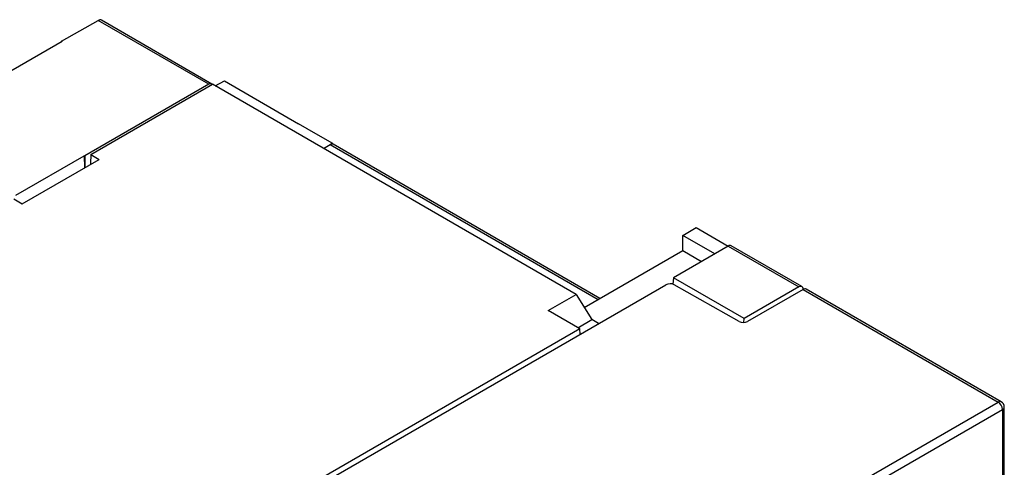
# Model space of a CAD drawing. Header units: inches. Extents: x -258 to -87, y 242 to 448.
# Tile 10 of 10: x -153 to -87, y 396 to 425. Entities that reach past the tile are written whole.
import ezdxf

# ---------------------------------------------------------------- set-up
doc = ezdxf.new("R2010")
doc.units = ezdxf.units.IN
doc.header["$MEASUREMENT"] = 0

# ---------------------------------------------------------------- blocks, each defined once
blk = doc.blocks.new('block 17')
at = {"color": 7, "lineweight": 25}
blk.add_open_spline([(-87.461, 399.558), (-87.461, 399.701), (-87.537, 399.833), (-87.661, 399.904)], degree=3, dxfattribs=at)
blk = doc.blocks.new('block 18')
at = {"color": 7, "lineweight": 25}
blk.add_lwpolyline([(-87.461, 340), (-87.461, 399.558)], dxfattribs=at)
blk = doc.blocks.new('block 19')
at = {"color": 7, "lineweight": 25}
blk.add_lwpolyline([(-87.661, 399.904), (-100.558, 407.35)], dxfattribs=at)
blk = doc.blocks.new('block 30')
at = {"color": 7, "lineweight": 25}
blk.add_lwpolyline([(-100.841, 407.513), (-105.523, 410.216)], dxfattribs=at)
blk = doc.blocks.new('block 33')
at = {"color": 7, "lineweight": 25}
blk.add_lwpolyline([(-114.204, 406.735), (-131.841, 416.917)], dxfattribs=at)
blk = doc.blocks.new('block 40')
at = {"color": 7, "lineweight": 25}
blk.add_lwpolyline([(-139.873, 420.902), (-147.179, 425.12)], dxfattribs=at)
blk = doc.blocks.new('block 137')
at = {"color": 7, "lineweight": 25}
blk.add_lwpolyline([(-152.971, 413.306), (-152.405, 412.98)], dxfattribs=at)
blk = doc.blocks.new('block 138')
at = {"color": 7, "lineweight": 25}
blk.add_lwpolyline([(-152.405, 412.98), (-147.314, 415.919)], dxfattribs=at)
blk = doc.blocks.new('block 139')
at = {"color": 7, "lineweight": 25}
blk.add_lwpolyline([(-147.88, 416.245), (-147.314, 415.919)], dxfattribs=at)
blk = doc.blocks.new('block 140')
at = {"color": 7, "lineweight": 25}
blk.add_lwpolyline([(-147.88, 416.245), (-139.835, 420.889)], dxfattribs=at)
blk = doc.blocks.new('block 141')
at = {"color": 7, "lineweight": 25}
blk.add_lwpolyline([(-115.771, 406.997), (-139.835, 420.889)], dxfattribs=at)
blk = doc.blocks.new('block 142')
at = {"color": 7, "lineweight": 25}
blk.add_lwpolyline([(-117.626, 405.926), (-115.771, 406.997)], dxfattribs=at)
blk = doc.blocks.new('block 143')
at = {"color": 7, "lineweight": 25}
blk.add_lwpolyline([(-115.533, 404.718), (-117.626, 405.926)], dxfattribs=at)
blk = doc.blocks.new('block 144')
at = {"color": 7, "lineweight": 25}
blk.add_lwpolyline([(-115.533, 404.718), (-140.922, 390.061)], dxfattribs=at)
blk = doc.blocks.new('block 171')
at = {"color": 7, "lineweight": 25}
blk.add_lwpolyline([(-122.832, 379.696), (-87.861, 399.884)], dxfattribs=at)
blk = doc.blocks.new('block 177')
at = {"color": 7, "lineweight": 25}
blk.add_lwpolyline([(-145.974, 386.779), (-109.849, 407.634)], dxfattribs=at)
blk = doc.blocks.new('block 178')
at = {"color": 7, "lineweight": 25}
blk.add_open_spline([(-109.285, 407.635), (-109.463, 407.726), (-109.672, 407.725), (-109.849, 407.634)], degree=3, dxfattribs=at)
blk = doc.blocks.new('block 179')
at = {"color": 7, "lineweight": 25}
blk.add_lwpolyline([(-105.001, 405.205), (-109.285, 407.635)], dxfattribs=at)
blk = doc.blocks.new('block 180')
at = {"color": 7, "lineweight": 25}
blk.add_open_spline([(-105.001, 405.205), (-104.824, 405.114), (-104.614, 405.115), (-104.438, 405.206)], degree=3, dxfattribs=at)
blk = doc.blocks.new('block 181')
at = {"color": 7, "lineweight": 25}
blk.add_lwpolyline([(-100.758, 407.33), (-104.438, 405.206)], dxfattribs=at)
blk = doc.blocks.new('block 182')
at = {"color": 7, "lineweight": 25}
blk.add_lwpolyline([(-100.758, 407.33), (-87.861, 399.884)], dxfattribs=at)
blk = doc.blocks.new('block 224')
at = {"color": 7, "lineweight": 25}
blk.add_open_spline([(-87.578, 399.395), (-87.587, 399.594), (-87.692, 399.777), (-87.861, 399.884)], degree=3, dxfattribs=at)
blk = doc.blocks.new('block 225')
at = {"color": 7, "lineweight": 25}
blk.add_lwpolyline([(-87.578, 399.395), (-87.578, 339.931)], dxfattribs=at)
blk = doc.blocks.new('block 238')
at = {"color": 7, "lineweight": 25}
blk.add_lwpolyline([(-115.669, 404.796), (-114.741, 405.331)], dxfattribs=at)
blk = doc.blocks.new('block 239')
at = {"color": 7, "lineweight": 25}
blk.add_lwpolyline([(-114.29, 405.07), (-114.742, 405.331)], dxfattribs=at)
blk = doc.blocks.new('block 263')
at = {"color": 7, "lineweight": 25}
blk.add_lwpolyline([(-140.073, 420.883), (-147.383, 425.102)], dxfattribs=at)
blk = doc.blocks.new('block 264')
at = {"color": 7, "lineweight": 25}
blk.add_lwpolyline([(-140.073, 420.883), (-148.276, 416.147)], dxfattribs=at)
blk = doc.blocks.new('block 265')
at = {"color": 7, "lineweight": 25}
blk.add_lwpolyline([(-148.307, 416.166), (-148.276, 416.147)], dxfattribs=at)
blk = doc.blocks.new('block 266')
at = {"color": 7, "lineweight": 25}
blk.add_lwpolyline([(-152.833, 413.553), (-148.307, 416.166)], dxfattribs=at)
blk = doc.blocks.new('block 273')
at = {"color": 7, "lineweight": 25}
blk.add_lwpolyline([(-149.775, 423.715), (-210.6, 388.602)], dxfattribs=at)
blk = doc.blocks.new('block 274')
at = {"color": 7, "lineweight": 25}
blk.add_lwpolyline([(-149.775, 423.715), (-149.822, 423.742)], dxfattribs=at)
blk = doc.blocks.new('block 275')
at = {"color": 7, "lineweight": 25}
blk.add_lwpolyline([(-149.822, 423.742), (-147.383, 425.102)], dxfattribs=at)
blk = doc.blocks.new('block 448')
at = {"color": 7, "lineweight": 25}
blk.add_lwpolyline([(-115.512, 404.365), (-115.533, 404.718)], dxfattribs=at)
blk = doc.blocks.new('block 558')
at = {"color": 7, "lineweight": 25}
blk.add_open_spline([(-100.558, 407.35), (-100.624, 407.38), (-100.7, 407.372), (-100.758, 407.33)], degree=3, dxfattribs=at)
blk = doc.blocks.new('block 596')
at = {"color": 7, "lineweight": 25}
blk.add_lwpolyline([(-115.771, 406.997), (-114.742, 405.332)], dxfattribs=at)
blk = doc.blocks.new('block 597')
at = {"color": 7, "lineweight": 25}
blk.add_lwpolyline([(-104.679, 405.14), (-104.668, 405.4)], dxfattribs=at)
blk = doc.blocks.new('block 598')
at = {"color": 7, "lineweight": 25}
blk.add_lwpolyline([(-101.041, 407.493), (-104.668, 405.4)], dxfattribs=at)
blk = doc.blocks.new('block 599')
at = {"color": 7, "lineweight": 25}
blk.add_open_spline([(-100.758, 407.33), (-100.743, 407.425), (-100.807, 407.515), (-100.903, 407.531), (-100.952, 407.538), (-101.002, 407.525), (-101.041, 407.493)], degree=3, knots=[0, 0, 0, 0, 1, 1, 1, 2, 2, 2, 2], dxfattribs=at)
blk = doc.blocks.new('block 600')
at = {"color": 7, "lineweight": 25}
blk.add_lwpolyline([(-109.348, 408.102), (-109.373, 407.673)], dxfattribs=at)
blk = doc.blocks.new('block 601')
at = {"color": 7, "lineweight": 25}
blk.add_lwpolyline([(-104.668, 405.4), (-109.348, 408.102)], dxfattribs=at)
blk = doc.blocks.new('block 602')
at = {"color": 7, "lineweight": 25}
blk.add_lwpolyline([(-105.721, 410.195), (-109.348, 408.102)], dxfattribs=at)
blk = doc.blocks.new('block 603')
at = {"color": 7, "lineweight": 25}
blk.add_lwpolyline([(-105.721, 410.195), (-101.041, 407.493)], dxfattribs=at)
blk = doc.blocks.new('block 624')
at = {"color": 7, "lineweight": 25}
blk.add_lwpolyline([(-115.24, 406.137), (-108.722, 409.9)], dxfattribs=at)
blk = doc.blocks.new('block 625')
at = {"color": 7, "lineweight": 25}
blk.add_lwpolyline([(-108.722, 409.9), (-107.478, 409.181)], dxfattribs=at)
blk = doc.blocks.new('block 644')
at = {"color": 7, "lineweight": 25}
blk.add_open_spline([(-105.523, 410.216), (-105.575, 410.246), (-105.646, 410.238), (-105.721, 410.195)], degree=3, dxfattribs=at)
blk = doc.blocks.new('block 707')
at = {"color": 7, "lineweight": 25}
blk.add_lwpolyline([(-106.614, 409.68), (-108.722, 410.897)], dxfattribs=at)
blk = doc.blocks.new('block 708')
at = {"color": 7, "lineweight": 25}
blk.add_lwpolyline([(-108.722, 409.9), (-108.722, 410.897)], dxfattribs=at)
blk = doc.blocks.new('block 709')
at = {"color": 7, "lineweight": 25}
blk.add_lwpolyline([(-108.722, 410.897), (-107.829, 411.412)], dxfattribs=at)
blk = doc.blocks.new('block 710')
at = {"color": 7, "lineweight": 25}
blk.add_lwpolyline([(-107.829, 411.412), (-105.721, 410.195)], dxfattribs=at)
blk = doc.blocks.new('block 742')
at = {"color": 7, "lineweight": 25}
blk.add_lwpolyline([(-132.48, 416.643), (-132.041, 416.897)], dxfattribs=at)
blk = doc.blocks.new('block 744')
at = {"color": 7, "lineweight": 25}
blk.add_lwpolyline([(-148.307, 416.166), (-148.283, 415.359)], dxfattribs=at)
blk = doc.blocks.new('block 753')
at = {"color": 7, "lineweight": 25}
blk.add_open_spline([(-131.841, 416.917), (-131.906, 416.946), (-131.982, 416.939), (-132.041, 416.897)], degree=3, dxfattribs=at)
blk = doc.blocks.new('block 754')
at = {"color": 7, "lineweight": 25}
blk.add_lwpolyline([(-147.889, 415.658), (-147.859, 415.604)], dxfattribs=at)
blk = doc.blocks.new('block 755')
at = {"color": 7, "lineweight": 25}
blk.add_lwpolyline([(-147.88, 416.245), (-147.889, 415.658)], dxfattribs=at)
blk = doc.blocks.new('block 756')
at = {"color": 7, "lineweight": 25}
blk.add_lwpolyline([(-148.276, 416.147), (-148.276, 415.364)], dxfattribs=at)
blk = doc.blocks.new('block 757')
at = {"color": 7, "lineweight": 25}
blk.add_open_spline([(-139.847, 420.882), (-139.914, 420.933), (-140.007, 420.933), (-140.073, 420.883)], degree=3, dxfattribs=at)
blk = doc.blocks.new('block 758')
at = {"color": 7, "lineweight": 25}
blk.add_lwpolyline([(-131.871, 416.966), (-131.926, 416.935)], dxfattribs=at)
blk = doc.blocks.new('block 759')
at = {"color": 7, "lineweight": 25}
blk.add_lwpolyline([(-131.871, 416.93), (-131.871, 416.966)], dxfattribs=at)
blk = doc.blocks.new('block 762')
at = {"color": 7, "lineweight": 25}
blk.add_lwpolyline([(-147.88, 415.592), (-147.88, 415.642)], dxfattribs=at)
blk = doc.blocks.new('block 783')
at = {"color": 7, "lineweight": 25}
blk.add_open_spline([(-147.179, 425.12), (-147.233, 425.151), (-147.307, 425.145), (-147.383, 425.102)], degree=3, dxfattribs=at)
blk = doc.blocks.new('block 792')
at = {"color": 7, "lineweight": 25}
blk.add_lwpolyline([(-149.825, 423.687), (-149.822, 423.742)], dxfattribs=at)
blk = doc.blocks.new('block 815')
at = {"color": 7, "lineweight": 25}
blk.add_lwpolyline([(-131.871, 416.966), (-132.992, 417.613)], dxfattribs=at)
blk = doc.blocks.new('block 816')
at = {"color": 7, "lineweight": 25}
blk.add_lwpolyline([(-139.037, 421.103), (-134.144, 418.278)], dxfattribs=at)
blk = doc.blocks.new('block 817')
at = {"color": 7, "lineweight": 25}
blk.add_lwpolyline([(-132.993, 417.613), (-134.144, 418.278)], dxfattribs=at)
blk = doc.blocks.new('block 818')
at = {"color": 7, "lineweight": 25}
blk.add_lwpolyline([(-139.642, 420.778), (-139.037, 421.103)], dxfattribs=at)
blk = doc.blocks.new('block 839')
at = {"color": 7, "lineweight": 25}
blk.add_lwpolyline([(-132.992, 417.613), (-134.144, 418.278)], dxfattribs=at)
blk = doc.blocks.new('block 990')
at = {"color": 253, "lineweight": 25}
blk.add_lwpolyline([(-122.086, 379.473), (-87.578, 399.395)], dxfattribs=at)
blk = doc.blocks.new('block 1017')
at = {"color": 253, "lineweight": 25}
blk.add_open_spline([(-87.661, 399.904), (-87.726, 399.934), (-87.802, 399.926), (-87.861, 399.884)], degree=3, dxfattribs=at)
blk = doc.blocks.new('block 1018')
at = {"color": 253, "lineweight": 25}
blk.add_open_spline([(-87.578, 399.395), (-87.512, 399.424), (-87.468, 399.487), (-87.461, 399.558)], degree=3, dxfattribs=at)
blk = doc.blocks.new('block 1031')
at = {"color": 253, "lineweight": 25}
blk.add_lwpolyline([(-132.041, 416.897), (-114.321, 406.668)], dxfattribs=at)

msp = doc.modelspace()

# ---------------------------------------------------------------- block references
for name in ['block 275', 'block 783', 'block 263', 'block 40', 'block 273', 'block 792', 'block 274', 'block 264', 'block 140', 'block 757', 'block 141', 'block 818', 'block 816', 'block 817', 'block 839', 'block 815', 'block 742', 'block 753', 'block 1031', 'block 758', 'block 759', 'block 33', 'block 266', 'block 265', 'block 744', 'block 756', 'block 755', 'block 139', 'block 138', 'block 754', 'block 762', 'block 137', 'block 709', 'block 707', 'block 708', 'block 710', 'block 644', 'block 624', 'block 602', 'block 625', 'block 603', 'block 30', 'block 178', 'block 600', 'block 601', 'block 177', 'block 142', 'block 596', 'block 179', 'block 598', 'block 181', 'block 599', 'block 558', 'block 182', 'block 19', 'block 143', 'block 238', 'block 239', 'block 180', 'block 597', 'block 144', 'block 448', 'block 171', 'block 1017', 'block 224', 'block 17', 'block 990', 'block 1018', 'block 225', 'block 18']:
    msp.add_blockref(name, (0, 0))

doc.saveas('drawing.dxf')
